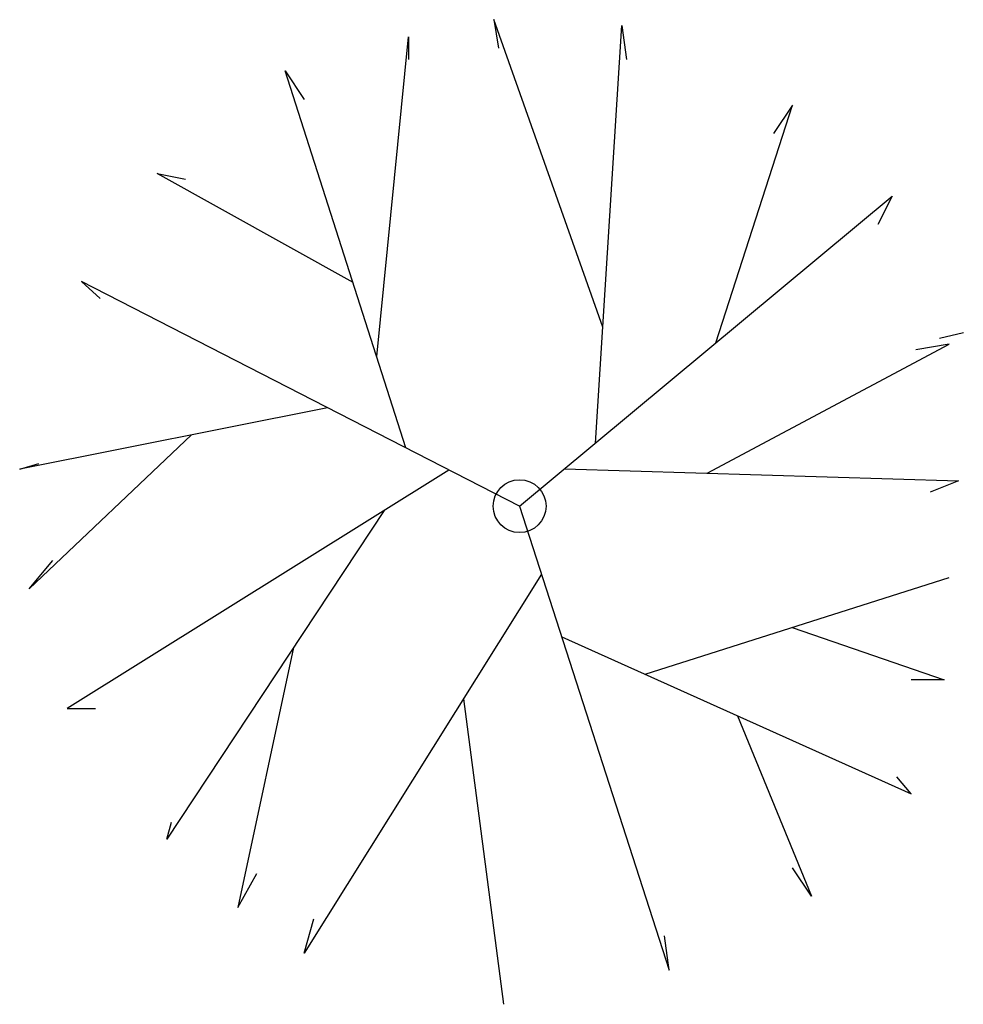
# Model space of a CAD drawing. Extents: x -0.62 to 0.55, y -0.62 to 0.6.
import ezdxf

# ---------------------------------------------------------------- set-up
doc = ezdxf.new("R2010")
doc.units = 0
doc.header["$MEASUREMENT"] = 0
doc.layers.add('JARDIN', color=76, linetype='CONTINUOUS')

msp = doc.modelspace()

# ---------------------------------------------------------------- linework, layer by layer
at = {"layer": 'JARDIN'}
for p, q in [((-0.032, 0.6041), (-0.0261, 0.5687)), ((0.1032, 0.2221), (-0.032, 0.6041)), ((0.0941, 0.0783), (0.1271, 0.597)), ((0.1271, 0.597), (0.1329, 0.5546)), ((-0.1775, 0.1858), (-0.138, 0.5828)), ((-0.138, 0.5828), (-0.138, 0.5546)), ((-0.2911, 0.5404), (-0.2675, 0.5051)), ((-0.1411, 0.0723), (-0.2911, 0.5404)), ((0.2436, 0.2027), (0.3391, 0.498)), ((0.3391, 0.498), (0.3155, 0.4627)), ((-0.4501, 0.4132), (-0.4148, 0.4062)), ((-0.2069, 0.2776), (-0.4501, 0.4132)), ((0, 0), (0.4627, 0.385)), ((0.4627, 0.385), (0.4451, 0.3496)), ((-0.5443, 0.279), (-0.5208, 0.2578)), ((0, 0), (-0.5443, 0.279)), ((0.5511, 0.2154), (0.5216, 0.2083)), ((0.2331, 0.0411), (0.5334, 0.2012)), ((0.5334, 0.2012), (0.4922, 0.1942)), ((-0.2387, 0.1223), (-0.6209, 0.0458)), ((-0.4075, 0.0885), (-0.6091, -0.1027)), ((-0.6209, 0.0458), (-0.5973, 0.0528)), ((-0.0877, 0.0449), (-0.562, -0.2511)), ((0.0558, 0.0464), (0.5452, 0.0316)), ((0.5452, 0.0316), (0.5098, 0.0175)), ((0, 0), (0.1859, -0.5761)), ((-0.168, -0.0052), (-0.4383, -0.4136)), ((-0.6091, -0.1027), (-0.5797, -0.0673)), ((0.0273, -0.0846), (-0.2675, -0.5549)), ((0.156, -0.2088), (0.5334, -0.0885)), ((0.3386, -0.1506), (0.5275, -0.2157)), ((0.0524, -0.1624), (0.4863, -0.3571)), ((-0.2807, -0.1755), (-0.35, -0.4984)), ((0.5275, -0.2157), (0.4863, -0.2157)), ((-0.0696, -0.2392), (-0.0202, -0.6185)), ((-0.562, -0.2511), (-0.5266, -0.2511)), ((0.2706, -0.2603), (0.3626, -0.4843)), ((0.4863, -0.3571), (0.4686, -0.3359)), ((-0.4383, -0.4136), (-0.4324, -0.3924)), ((0.3626, -0.4843), (0.3391, -0.4489)), ((-0.35, -0.4984), (-0.3264, -0.456)), ((-0.2675, -0.5549), (-0.2557, -0.5125)), ((0.1859, -0.5761), (0.1801, -0.5337))]:
    msp.add_line(p, q, dxfattribs=at)
msp.add_circle((0, 0), 0.0328, dxfattribs=at)

doc.saveas('drawing.dxf')
